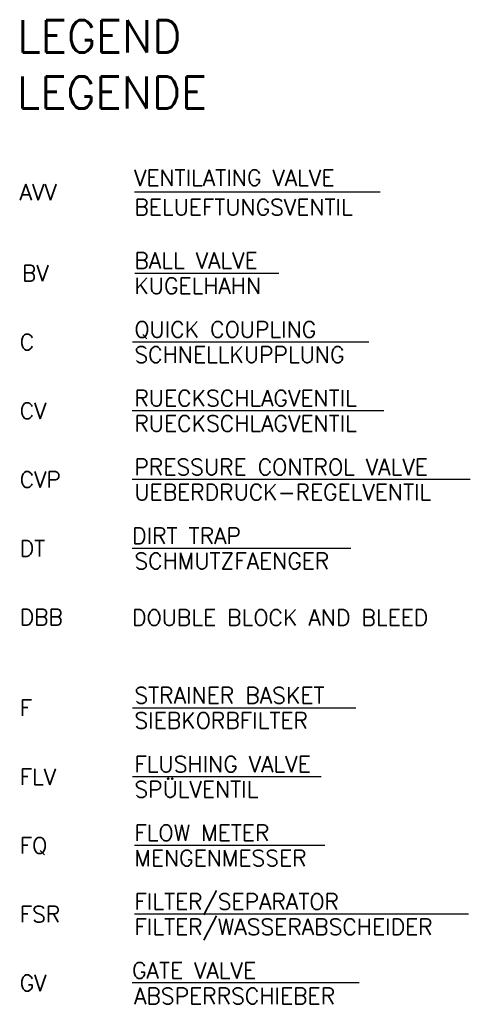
# Model space of a CAD drawing. Header units: millimetres. Extents: x -197187 to 231260338, y -45270 to 70505.
# Tile 67 of 85: x 94495 to 96458, y -28295 to -24001. Entities that reach past the tile are written whole.
import ezdxf
from ezdxf.enums import TextEntityAlignment as Align

# ---------------------------------------------------------------- set-up
doc = ezdxf.new("R2010")
doc.units = ezdxf.units.MM
doc.header["$LTSCALE"] = 0.5
doc.layers.add('44', color=7, linetype='Continuous')
doc.layers.add('8', color=7, linetype='Continuous')
doc.styles.add('ROMANS', font='ROMANS', dxfattribs={"height": 0.2})

msp = doc.modelspace()

# ---------------------------------------------------------------- linework, layer by layer
at = {"layer": '44', "linetype": 'Continuous'}
for p, q in [((96065.376, -24753.639), (94994.651, -24753.639)), ((95623.537, -25107.423), (94995.824, -25107.423)), ((96015.702, -25407.423), (94985.824, -25407.423)), ((96081.063, -25707.019), (94984.651, -25707.019)), ((96457.542, -26007.019), (94984.651, -26007.019)), ((95937.269, -26307.019), (94984.651, -26307.019)), ((95959.45, -27003.365), (94985.824, -27003.365)), ((95808.527, -27303.365), (94985.824, -27303.365)), ((95824.651, -27602.555), (94994.651, -27602.555)), ((96449.57, -27902.555), (94994.651, -27902.555)), ((95973.167, -28202.555), (94984.651, -28202.555))]:
    msp.add_line(p, q, dxfattribs=at)

# ---------------------------------------------------------------- texts
at = {"layer": '8', "linetype": 'Continuous', "style": 'ROMANS'}
for s, height, p in [('LEGEND', 140, (94484.651, -24143.639)), ('LEGENDE', 140, (94482.789, -24388.771)), ('VENTILATING VALVE', 70, (94992.789, -24725.339)), ('BELUEFTUNGSVENTIL', 70, (94994.651, -24853.639)), ('KUGELHAHN', 70, (94994.651, -25197.019)), ('QUICK COUPLING', 70, (94994.651, -25387.019)), ('SCHNELLKUPPLUNG', 70, (94994.651, -25497.019)), ('RUECKSCHLAGVENTIL', 70, (94994.651, -25687.019)), ('RUECKSCHLAGVENTIL', 70, (94994.651, -25797.019)), ('PRESSURE CONTROL VALVE', 70, (94994.651, -25987.019)), ('UEBERDRUCK-REGELVENTIL', 70, (94994.651, -26097.019)), ('DIRT TRAP', 70, (94984.651, -26287.019)), ('SCHMUTZFAENGER', 70, (94994.651, -26397.019)), ('DOUBLE BLOCK AND BLEED', 70, (94984.651, -26643.97)), ('STRAINER BASKET', 70, (94994.651, -26982.96)), ('SIEBKORBFILTER', 70, (94994.651, -27092.96)), ('FLUSHING VALVE', 70, (94994.651, -27282.96)), ('SPÜLVENTIL', 70, (94994.651, -27392.96)), ('FLOW METER', 70, (94994.651, -27582.555)), ('MENGENMESSER', 70, (94994.651, -27692.555)), ('FILTER/SEPARATOR', 70, (94994.651, -27882.555)), ('FILTER/WASSERABSCHEIDER', 70, (94994.651, -27992.555)), ('ABSPERRSCHIEBER', 70, (94992.789, -28294.255))]:
    msp.add_text(s, height=height, dxfattribs=at).set_placement(p)
for s, p in [('AVV', (94494.651, -24753.639)), ('BV', (94504.651, -25107.019)), ('C', (94494.651, -25407.019)), ('CV', (94494.651, -25707.019)), ('CVP', (94494.651, -26007.019)), ('DT', (94494.651, -26307.019)), ('DBB', (94494.651, -26607.019)), ('F', (94494.651, -27002.96)), ('FLV', (94494.651, -27302.96)), ('FQ', (94494.651, -27602.555)), ('FSR', (94494.651, -27902.555)), ('GV', (94494.651, -28202.555))]:
    msp.add_text(s, height=70, dxfattribs=at).set_placement(p, align=Align.MIDDLE_LEFT)
for s, p in [('BALL VALVE', (94994.651, -25017.019)), ('GATE VALVE', (94984.651, -28112.555))]:
    msp.add_text(s, height=70, dxfattribs=at).set_placement(p, align=Align.TOP_LEFT)

doc.saveas('drawing.dxf')
